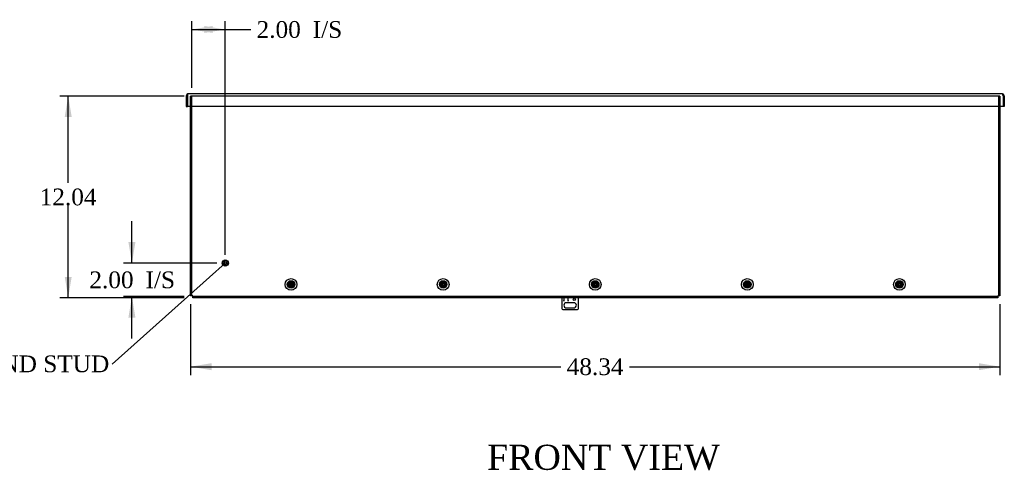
# Model space of a CAD drawing. Header units: inches. Extents: x 1 to 240, y -1 to 159.
# Tile 4 of 12: x 42 to 101, y 58 to 85. Entities that reach past the tile are written whole.
import ezdxf
from ezdxf import colors
from ezdxf.entities.mleader import LeaderData, LeaderLine
from ezdxf.enums import TextEntityAlignment as Align
from ezdxf.lldxf.tags import DXFTag
from ezdxf.math import Vec2, Vec3

# ---------------------------------------------------------------- set-up
doc = ezdxf.new("R2010")
doc.units = ezdxf.units.IN
doc.header["$MEASUREMENT"] = 0
for name, color, linetype in [('COM55240', 7, 'Continuous'), ('COM70472-32', 7, 'Continuous'), ('COM70473-32', 7, 'Continuous'), ('Default', 7, 'Continuous'), ('SCS19475', 7, 'Continuous'), ('STD26152', 7, 'Continuous')]:
    doc.layers.add(name, color=color, linetype=linetype)
doc.styles.add('SEACAD_Times_New_Roman', font='times.ttf')
tags = doc.linetypes.add('HIDDEN2', pattern=[0.1875, 0.125, -0.0625]).pattern_tags.tags
tags[6:7] = [DXFTag(74, 4), DXFTag(75, 0), DXFTag(340, '0'), DXFTag(46, 0.0), DXFTag(50, 0.0), DXFTag(44, 0.0), DXFTag(45, 0.0)]
tags[4:5] = [DXFTag(74, 4), DXFTag(75, 0), DXFTag(340, '0'), DXFTag(46, 0.0), DXFTag(50, 0.0), DXFTag(44, 0.0), DXFTag(45, 0.0)]
doc.dimstyles.new('HAMMOND_(STH_-_240x160)', dxfattribs={"dimtxt": 1, "dimasz": 1.25, "dimexe": 0.5, "dimexo": 0.5, "dimgap": 0.25, "dimtad": 0, "dimtih": 1, "dimtoh": 1, "dimzin": 0, "dimdsep": 46, "dimtxsty": 'SEACAD_Times_New_Roman', "dimblk1": '_SE_FILLED', "dimblk2": '_SE_FILLED', "dimsah": 1, "dimcen": 0.5, "dimadec": 0, "dimazin": 0, "dimtfac": 0.8, "dimtofl": 0, "dimtmove": 1, "dimatfit": 3, "dimfxl": 1, "dimtolj": 1, "dimtzin": 0, "dimarcsym": 0})

# ---------------------------------------------------------------- blocks, each defined once
blk = doc.blocks.new('_SE_FILLED')
at = {"color": 0}
blk.add_line((0, 0), (-1, 0), dxfattribs=at)
blk.add_solid([(0, 0), (-1, -0.1665), (-1, 0.1665), (0, 0)], dxfattribs=at)
blk = doc.blocks.new('SE2')
at = {"layer": 'COM55240', "color": 7, "linetype": 'Continuous'}
for p, q in [((74.66, 67.909), (74.66, 67.273)), ((74.785, 67.909), (74.785, 67.711)), ((74.785, 67.909), (74.785, 67.747)), ((74.785, 67.711), (74.785, 67.747)), ((74.785, 67.711), (74.785, 67.711)), ((75.035, 67.711), (75.035, 67.909)), ((75.035, 67.747), (75.035, 67.909)), ((75.035, 67.747), (75.035, 67.711)), ((75.035, 67.711), (75.035, 67.711)), ((75.66, 67.273), (75.66, 67.909)), ((74.723, 67.211), (75.598, 67.211)), ((75.379, 67.617), (74.941, 67.617)), ((74.941, 67.304), (75.379, 67.304))]:
    blk.add_line(p, q, dxfattribs=at)
blk.add_circle((75.41, 67.811), 0.0625, dxfattribs=at)
for centre, radius, start, end in [((74.774, 67.325), 0.125, 204.29519, 245.70481), ((74.941, 67.461), 0.156, 90, 270), ((75.379, 67.461), 0.156, 270, 90), ((75.546, 67.325), 0.125, 294.29519, 335.70481)]:
    blk.add_arc(centre, radius, start, end, dxfattribs=at)
at = {"layer": 'COM70472-32', "color": 7, "linetype": 'Continuous'}
for p, q in [((100.99, 80.081), (52.331, 80.081)), ((52.223, 79.973), (52.223, 79.331)), ((52.223, 79.973), (52.295, 79.973)), ((52.295, 79.973), (52.295, 79.331)), ((52.295, 79.973), (52.295, 79.331)), ((101.026, 79.973), (101.026, 79.331)), ((101.098, 79.973), (101.026, 79.973)), ((101.026, 79.973), (101.026, 79.331)), ((101.098, 79.973), (101.098, 79.331)), ((52.223, 79.331), (52.295, 79.331)), ((101.026, 79.331), (52.295, 79.331)), ((101.098, 79.331), (101.026, 79.331))]:
    blk.add_line(p, q, dxfattribs=at)
for centre, radius, start, end in [((52.331, 79.973), 0.108, 90, 180), ((100.99, 79.973), 0.108, 0, 90), ((52.331, 79.973), 0.036, 155.97773, 180), ((100.99, 79.973), 0.036, 0, 24.02227)]:
    blk.add_arc(centre, radius, start, end, dxfattribs=at)
for points in [[(52.331, 80.081), (52.328, 80.081), (52.325, 80.079), (52.319, 80.068), (52.316, 80.06), (52.31, 80.04), (52.307, 80.028), (52.301, 80.002), (52.298, 79.988), (52.295, 79.973)], [(101.026, 79.973), (101.023, 79.988), (101.02, 80.002), (101.014, 80.028), (101.011, 80.04), (101.005, 80.06), (101.002, 80.068), (100.996, 80.079), (100.993, 80.081), (100.99, 80.081)]]:
    blk.add_open_spline(points, degree=3, knots=[0, 0, 0, 0, 0.25, 0.25, 0.5, 0.5, 0.75, 0.75, 1, 1, 1, 1], dxfattribs=at)
at = {"layer": 'COM70473-32', "color": 7, "linetype": 'HIDDEN2'}
for p, q in [((52.488, 79.331), (52.488, 79.949)), ((52.596, 79.949), (52.488, 79.949)), ((52.56, 68.034), (52.56, 79.949)), ((100.724, 79.949), (52.596, 79.949)), ((100.832, 79.949), (100.724, 79.949)), ((100.76, 79.949), (100.76, 68.034)), ((100.832, 79.949), (100.832, 79.331)), ((74.535, 67.981), (52.613, 67.981)), ((74.41, 67.981), (74.41, 67.909)), ((75.785, 67.981), (74.535, 67.981)), ((100.707, 67.981), (75.785, 67.981)), ((75.91, 67.909), (75.91, 67.981))]:
    blk.add_line(p, q, dxfattribs=at)
at = {"layer": 'COM70473-32', "color": 7, "linetype": 'Continuous'}
for p, q in [((52.488, 68.034), (52.488, 79.331)), ((100.832, 79.331), (100.832, 68.034)), ((52.596, 68.034), (52.488, 68.034)), ((52.613, 68.034), (52.596, 68.034)), ((52.613, 68.017), (52.613, 68.034)), ((52.613, 67.909), (52.613, 68.017)), ((74.535, 67.909), (52.613, 67.909)), ((75.785, 67.909), (74.535, 67.909)), ((100.707, 67.909), (75.785, 67.909)), ((100.707, 68.034), (100.707, 68.017)), ((100.724, 68.034), (100.707, 68.034)), ((100.707, 68.017), (100.707, 67.909)), ((100.832, 68.034), (100.724, 68.034))]:
    blk.add_line(p, q, dxfattribs=at)
for centre, radius in [((58.488, 68.706), 0.351), ((58.488, 68.706), 0.224), ((67.574, 68.706), 0.351), ((67.574, 68.706), 0.224), ((76.66, 68.706), 0.351), ((76.66, 68.706), 0.224), ((85.746, 68.706), 0.351), ((85.746, 68.706), 0.224), ((94.832, 68.706), 0.351), ((94.832, 68.706), 0.224)]:
    blk.add_circle(centre, radius, dxfattribs=at)
at = {"layer": 'COM70473-32', "color": 7, "linetype": 'HIDDEN2'}
for centre in [(58.488, 68.706), (67.574, 68.706), (76.66, 68.706), (85.746, 68.706), (94.832, 68.706)]:
    blk.add_circle(centre, 0.129, dxfattribs=at)
at = {"layer": 'SCS19475', "color": 7, "linetype": 'Continuous'}
for p, q in [((58.431, 68.734), (58.33, 68.734)), ((58.33, 68.679), (58.431, 68.679)), ((58.473, 68.734), (58.431, 68.734)), ((58.431, 68.679), (58.473, 68.679)), ((58.503, 68.794), (58.473, 68.794)), ((58.473, 68.794), (58.473, 68.768)), ((58.473, 68.768), (58.473, 68.734)), ((58.473, 68.679), (58.473, 68.645)), ((58.473, 68.645), (58.473, 68.619)), ((58.473, 68.619), (58.503, 68.619)), ((58.503, 68.768), (58.503, 68.794)), ((58.503, 68.734), (58.503, 68.768)), ((58.545, 68.734), (58.503, 68.734)), ((58.503, 68.679), (58.545, 68.679)), ((58.503, 68.645), (58.503, 68.679)), ((58.503, 68.619), (58.503, 68.645)), ((58.646, 68.734), (58.545, 68.734)), ((58.545, 68.679), (58.646, 68.679)), ((67.517, 68.734), (67.416, 68.734)), ((67.416, 68.679), (67.517, 68.679)), ((67.559, 68.734), (67.517, 68.734)), ((67.517, 68.679), (67.559, 68.679)), ((67.589, 68.794), (67.559, 68.794)), ((67.559, 68.794), (67.559, 68.768)), ((67.559, 68.768), (67.559, 68.734)), ((67.559, 68.679), (67.559, 68.645)), ((67.559, 68.645), (67.559, 68.619)), ((67.559, 68.619), (67.589, 68.619)), ((67.589, 68.768), (67.589, 68.794)), ((67.589, 68.734), (67.589, 68.768)), ((67.631, 68.734), (67.589, 68.734)), ((67.589, 68.679), (67.631, 68.679)), ((67.589, 68.645), (67.589, 68.679)), ((67.589, 68.619), (67.589, 68.645)), ((67.732, 68.734), (67.631, 68.734)), ((67.631, 68.679), (67.732, 68.679)), ((76.603, 68.734), (76.502, 68.734)), ((76.502, 68.679), (76.603, 68.679)), ((76.645, 68.734), (76.603, 68.734)), ((76.603, 68.679), (76.645, 68.679)), ((76.675, 68.794), (76.645, 68.794)), ((76.645, 68.794), (76.645, 68.768)), ((76.645, 68.768), (76.645, 68.734)), ((76.645, 68.679), (76.645, 68.645)), ((76.645, 68.645), (76.645, 68.619)), ((76.645, 68.619), (76.675, 68.619)), ((76.675, 68.768), (76.675, 68.794)), ((76.675, 68.734), (76.675, 68.768)), ((76.717, 68.734), (76.675, 68.734)), ((76.675, 68.679), (76.717, 68.679)), ((76.675, 68.645), (76.675, 68.679)), ((76.675, 68.619), (76.675, 68.645)), ((76.818, 68.734), (76.717, 68.734)), ((76.717, 68.679), (76.818, 68.679)), ((85.689, 68.734), (85.588, 68.734)), ((85.588, 68.679), (85.689, 68.679)), ((85.731, 68.734), (85.689, 68.734)), ((85.689, 68.679), (85.731, 68.679)), ((85.761, 68.794), (85.731, 68.794)), ((85.731, 68.794), (85.731, 68.768)), ((85.731, 68.768), (85.731, 68.734)), ((85.731, 68.679), (85.731, 68.645)), ((85.731, 68.645), (85.731, 68.619)), ((85.731, 68.619), (85.761, 68.619)), ((85.761, 68.768), (85.761, 68.794)), ((85.761, 68.734), (85.761, 68.768)), ((85.803, 68.734), (85.761, 68.734)), ((85.761, 68.679), (85.803, 68.679)), ((85.761, 68.645), (85.761, 68.679)), ((85.761, 68.619), (85.761, 68.645)), ((85.904, 68.734), (85.803, 68.734)), ((85.803, 68.679), (85.904, 68.679)), ((94.775, 68.734), (94.674, 68.734)), ((94.674, 68.679), (94.775, 68.679)), ((94.817, 68.734), (94.775, 68.734)), ((94.775, 68.679), (94.817, 68.679)), ((94.847, 68.794), (94.817, 68.794)), ((94.817, 68.794), (94.817, 68.768)), ((94.817, 68.768), (94.817, 68.734)), ((94.817, 68.679), (94.817, 68.645)), ((94.817, 68.645), (94.817, 68.619)), ((94.817, 68.619), (94.847, 68.619)), ((94.847, 68.768), (94.847, 68.794)), ((94.847, 68.734), (94.847, 68.768)), ((94.889, 68.734), (94.847, 68.734)), ((94.847, 68.679), (94.889, 68.679)), ((94.847, 68.645), (94.847, 68.679)), ((94.847, 68.619), (94.847, 68.645)), ((94.99, 68.734), (94.889, 68.734)), ((94.889, 68.679), (94.99, 68.679))]:
    blk.add_line(p, q, dxfattribs=at)
for centre in [(58.488, 68.706), (67.574, 68.706), (76.66, 68.706), (85.746, 68.706), (94.832, 68.706)]:
    blk.add_circle(centre, 0.179, dxfattribs=at)
for centre, radius, start, end in [((58.488, 68.706), 0.161, 170.13595, 189.86405), ((58.488, 68.706), 0.0631, 103.74814, 154.17017), ((58.488, 68.706), 0.0631, 205.82983, 256.25186), ((58.488, 68.706), 0.0631, 25.82983, 76.25186), ((58.488, 68.706), 0.0631, 283.74814, 334.17017), ((58.488, 68.706), 0.161, 350.13595, 9.86405), ((67.574, 68.706), 0.161, 170.13595, 189.86405), ((67.574, 68.706), 0.0631, 103.74814, 154.17017), ((67.574, 68.706), 0.0631, 205.82983, 256.25186), ((67.574, 68.706), 0.0631, 25.82983, 76.25186), ((67.574, 68.706), 0.0631, 283.74814, 334.17017), ((67.574, 68.706), 0.161, 350.13595, 9.86405), ((76.66, 68.706), 0.161, 170.13595, 189.86405), ((76.66, 68.706), 0.0631, 103.74814, 154.17017), ((76.66, 68.706), 0.0631, 205.82983, 256.25186), ((76.66, 68.706), 0.0631, 25.82983, 76.25186), ((76.66, 68.706), 0.0631, 283.74814, 334.17017), ((76.66, 68.706), 0.161, 350.13595, 9.86405), ((85.746, 68.706), 0.161, 170.13595, 189.86405), ((85.746, 68.706), 0.0631, 103.74814, 154.17017), ((85.746, 68.706), 0.0631, 205.82983, 256.25186), ((85.746, 68.706), 0.0631, 25.82983, 76.25186), ((85.746, 68.706), 0.0631, 283.74814, 334.17017), ((85.746, 68.706), 0.161, 350.13595, 9.86405), ((94.832, 68.706), 0.161, 170.13595, 189.86405), ((94.832, 68.706), 0.0631, 103.74814, 154.17017), ((94.832, 68.706), 0.0631, 205.82983, 256.25186), ((94.832, 68.706), 0.0631, 25.82983, 76.25186), ((94.832, 68.706), 0.0631, 283.74814, 334.17017), ((94.832, 68.706), 0.161, 350.13595, 9.86405)]:
    blk.add_arc(centre, radius, start, end, dxfattribs=at)
at = {"layer": 'STD26152', "color": 7, "linetype": 'HIDDEN2'}
for radius in [0.188, 0.168, 0.095, 0.0781]:
    blk.add_circle((54.56, 69.981), radius, dxfattribs=at)
blk = doc.blocks.new('DMBLK5647')
at = {"layer": 'Default', "linetype": 'Continuous'}
for points in [[(53.81, 84.137), (52.56, 83.929), (53.81, 83.72)], [(53.31, 84.137), (53.31, 83.72), (54.56, 83.929)]]:
    blk.add_hatch(color=7, dxfattribs=at).paths.add_polyline_path(points)
at = {"layer": 'Default', "color": 7, "linetype": 'Continuous'}
for p, q in [((52.56, 80.449), (52.56, 84.429)), ((54.56, 70.481), (54.56, 84.429)), ((52.56, 83.929), (55.58, 83.929)), ((55.58, 83.929), (56.08, 83.929))]:
    blk.add_line(p, q, dxfattribs=at)
at = {"layer": 'Default', "color": 7, "linetype": 'Continuous', "style": 'SEACAD_Times_New_Roman'}
for s, p in [('2.00', (56.43, 84.429)), ('I/S', (59.784, 84.429))]:
    blk.add_text(s, height=1, dxfattribs=at).set_placement(p, align=Align.TOP_LEFT)
blk = doc.blocks.new('DMBLK5648')
at = {"layer": 'Default', "linetype": 'Continuous'}
for points in [[(48.775, 71.231), (48.983, 69.981), (49.191, 71.231)], [(48.775, 66.731), (49.191, 66.731), (48.983, 67.981)]]:
    blk.add_hatch(color=7, dxfattribs=at).paths.add_polyline_path(points)
at = {"layer": 'Default', "color": 7, "linetype": 'Continuous'}
for p, q in [((48.983, 69.981), (48.983, 72.481)), ((54.06, 69.981), (48.483, 69.981)), ((52.113, 67.981), (48.483, 67.981)), ((48.983, 65.481), (48.983, 67.981))]:
    blk.add_line(p, q, dxfattribs=at)
at = {"layer": 'Default', "color": 7, "linetype": 'Continuous', "style": 'SEACAD_Times_New_Roman'}
for s, p in [('2.00', (46.441, 69.481)), ('I/S', (49.795, 69.481))]:
    blk.add_text(s, height=1, dxfattribs=at).set_placement(p, align=Align.TOP_LEFT)
blk = doc.blocks.new('DMBLK5649')
at = {"layer": 'Default', "linetype": 'Continuous'}
for points in [[(53.738, 63.588), (53.738, 64.004), (52.488, 63.796)], [(99.582, 63.588), (100.832, 63.796), (99.582, 64.004)]]:
    blk.add_hatch(color=7, dxfattribs=at).paths.add_polyline_path(points)
at = {"layer": 'Default', "color": 7, "linetype": 'Continuous'}
for p, q in [((52.488, 67.534), (52.488, 63.296)), ((100.832, 67.534), (100.832, 63.296)), ((52.488, 63.796), (74.604, 63.796)), ((78.716, 63.796), (100.832, 63.796))]:
    blk.add_line(p, q, dxfattribs=at)
at = {"layer": 'Default', "color": 7, "linetype": 'Continuous', "style": 'SEACAD_Times_New_Roman'}
blk.add_text('48.34', height=1, dxfattribs=at).set_placement((74.954, 64.296), align=Align.TOP_LEFT)
blk = doc.blocks.new('DMBLK5650')
at = {"layer": 'Default', "linetype": 'Continuous'}
for points in [[(44.97, 78.699), (45.387, 78.699), (45.178, 79.949)], [(44.97, 69.159), (45.178, 67.909), (45.387, 69.159)]]:
    blk.add_hatch(color=7, dxfattribs=at).paths.add_polyline_path(points)
at = {"layer": 'Default', "color": 7, "linetype": 'Continuous'}
for p, q in [((52.096, 79.949), (44.678, 79.949)), ((45.178, 74.779), (45.178, 79.949)), ((45.178, 67.909), (45.178, 73.429)), ((52.113, 67.909), (44.678, 67.909))]:
    blk.add_line(p, q, dxfattribs=at)
at = {"layer": 'Default', "color": 7, "linetype": 'Continuous', "style": 'SEACAD_Times_New_Roman'}
blk.add_text('12.04', height=1, dxfattribs=at).set_placement((43.472, 74.429), align=Align.TOP_LEFT)

msp = doc.modelspace()

# ---------------------------------------------------------------- block references
at = {"layer": 'Default'}
msp.add_blockref('SE2', (0, 0), dxfattribs=at)

# ---------------------------------------------------------------- texts
at = {"layer": 'Default', "color": 7, "linetype": 'Continuous', "style": 'SEACAD_Times_New_Roman'}
msp.add_text('FRONT VIEW', height=1.5, dxfattribs=at).set_placement((70.2, 59.137), align=Align.TOP_LEFT)

# ---------------------------------------------------------------- dimensions: what is measured, and where the dimension line sits
at = {"layer": 'Default', "color": 7, "linetype": 'Continuous'}
dim = msp.add_linear_dim(base=(54.56, 83.929), p1=(52.56, 68.034), p2=(54.56, 69.981), text='\\A1;<> I/S', dimstyle='HAMMOND_(STH_-_240x160)', dxfattribs=at)
dim.commit()
dim.dimension.update_dxf_attribs({"geometry": 'DMBLK5647', "text_midpoint": (56.08, 83.929), "dimtype": 160})
for base, p1, p2, angle, text, picture, middle, dimtype in [((45.178, 67.909), (52.613, 67.909), (52.596, 79.949), 90.0809, '\\A1;<>', 'DMBLK5650', (45.178, 73.929), 161), ((48.983, 69.981), (52.613, 67.981), (54.56, 69.981), 90, '\\A1;<> I/S', 'DMBLK5648', (48.983, 68.981), 160), ((52.488, 63.796), (52.488, 68.034), (100.832, 68.034), 0, '\\A1;<>', 'DMBLK5649', (76.66, 63.796), 161)]:
    dim = msp.add_linear_dim(base=base, p1=p1, p2=p2, angle=angle, text=text, dimstyle='HAMMOND_(STH_-_240x160)', override={"dimtmove": 0}, dxfattribs=at)
    dim.commit()
    dim.dimension.update_dxf_attribs({"geometry": picture, "text_midpoint": middle, "dimtype": dimtype})

# ---------------------------------------------------------------- leaders
ml = msp.add_multileader_mtext('Standard', dxfattribs=at)
ml.set_content('{\\pxsm0.9;\\fTimes New Roman|b0||i0||c0|p34;\\W1.;GROUND STUD\\P}', color=7)
ml.set_leader_properties()
ml.set_arrow_properties(name='_SE_FILLED')
ml.build(insert=Vec2(0, 0))
ml.multileader.update_dxf_attribs({"dogleg_length": 0, "arrow_head_size": 1.25})
ctx = ml.context
ctx.base_point, ctx.char_height, ctx.arrow_head_size, ctx.landing_gap_size = Vec3(36.928, 63.545), 1, 1.25, 0.35
ctx.text_align_type = 1
notes = []
notes.append((ctx, [(0, (1, 1, 0), (47.809, 63.955), (-1, 0), 0, [(0, [(54.56, 69.981)], 0, [])])]))
ctx.mtext.insert, ctx.mtext.alignment = Vec3(42.239, 64.466), 2
for ctx, leaders in notes:
    for number, flags, end, landing, length, lines in leaders:
        leader = LeaderData()
        leader.index, (leader.has_last_leader_line, leader.has_dogleg_vector, leader.attachment_direction) = number, flags
        leader.last_leader_point, leader.dogleg_vector, leader.dogleg_length = Vec3(end), Vec3(landing), length
        for number, points, colour, breaks in lines:
            line = LeaderLine()
            line.index, line.vertices, line.color, line.breaks = number, Vec3.list(points), colors.encode_raw_color(colour), breaks
            leader.lines.append(line)
        ctx.leaders.append(leader)

doc.saveas('drawing.dxf')
